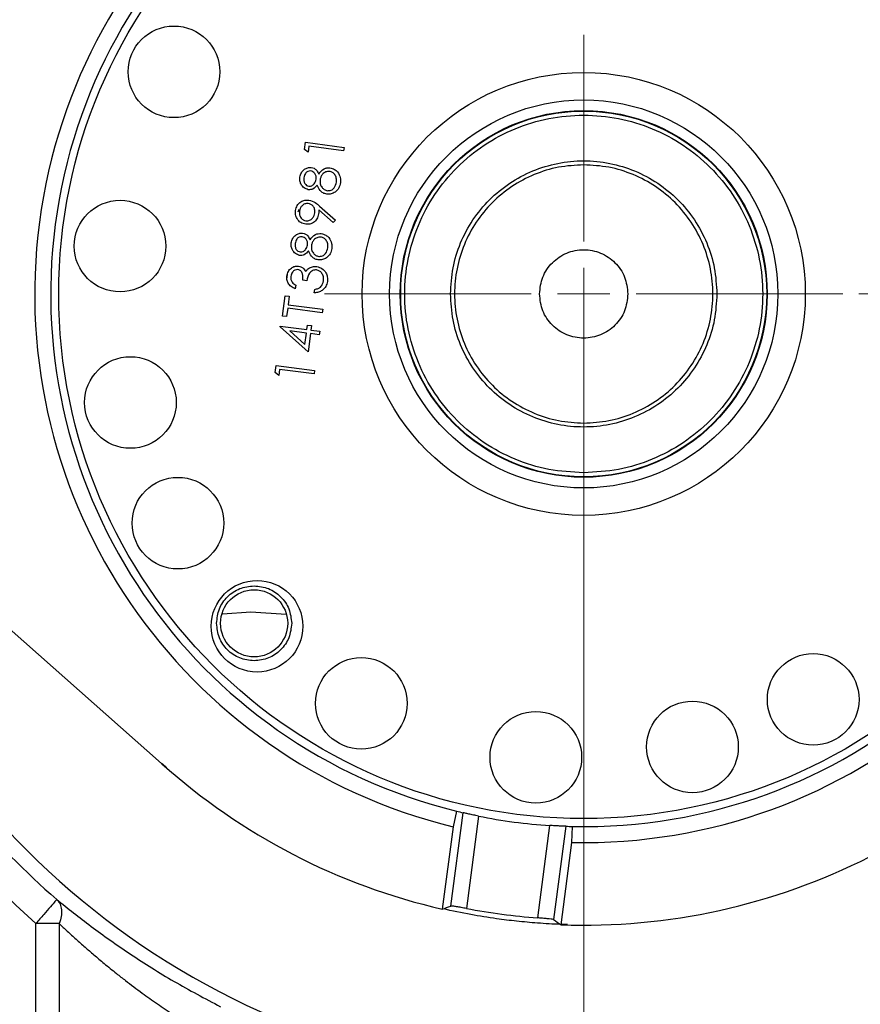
# Model space of a CAD drawing. Header units: inches. Extents: x 0.6 to 16.3, y 0.2 to 11.5.
# Tile 12 of 14: x 11.2 to 13.3, y 6 to 8.5. Entities that reach past the tile are written whole.
import ezdxf

# ---------------------------------------------------------------- set-up
doc = ezdxf.new("R2010")
doc.units = ezdxf.units.IN
doc.header["$MEASUREMENT"] = 0
doc.styles.add('SLDTEXTSTYLE0', font='TXT', dxfattribs={"width": 0.75})
doc.dimstyles.new('SLDDIMSTYLE0', dxfattribs={"dimtxt": 0.137795, "dimasz": 0.14, "dimexe": 0, "dimexo": 0.0625, "dimgap": 0.034449, "dimtad": 0, "dimtih": 1, "dimtoh": 1, "dimdec": 1, "dimlfac": 1.5, "dimrnd": 1e-09, "dimzin": 12, "dimdsep": 46, "dimtxsty": 'SLDTEXTSTYLE0', "dimblk1": 'CLOSED', "dimblk2": 'CLOSED', "dimsah": 1, "dimcen": 0.09, "dimadec": 0, "dimazin": 3, "dimtfac": 1, "dimtdec": 1, "dimtofl": 0, "dimtmove": 0, "dimatfit": 3, "dimldrblk": 'CLOSED', "dimfxl": 0, "dimfrac": 2, "dimtolj": 1, "dimtzin": 12, "dimarcsym": 0})
doc.dimstyles.new('SLDDIMSTYLE1', dxfattribs={"dimtxt": 0.137795, "dimasz": 0.14, "dimexe": 0, "dimexo": 0.0625, "dimgap": 0.034449, "dimtad": 0, "dimdec": 1, "dimlfac": 1.5, "dimrnd": 1e-09, "dimzin": 12, "dimdsep": 46, "dimtxsty": 'SLDTEXTSTYLE0', "dimblk1": 'CLOSED', "dimblk2": 'CLOSED', "dimsah": 1, "dimcen": 0.09, "dimadec": 0, "dimazin": 3, "dimtfac": 1, "dimtdec": 1, "dimtmove": 0, "dimatfit": 0, "dimldrblk": 'CLOSED', "dimfxl": 0, "dimfrac": 2, "dimtolj": 1, "dimtzin": 12, "dimarcsym": 0})
doc.dimstyles.new('SLDDIMSTYLE2', dxfattribs={"dimtxt": 0.137795, "dimasz": 0.14, "dimexe": 0, "dimexo": 0.0625, "dimgap": 0.034449, "dimtad": 0, "dimdec": 1, "dimlfac": 1.5, "dimrnd": 1e-09, "dimzin": 12, "dimdsep": 46, "dimtxsty": 'SLDTEXTSTYLE0', "dimblk1": 'CLOSED', "dimblk2": 'CLOSED', "dimsah": 1, "dimcen": 0.09, "dimadec": 0, "dimazin": 3, "dimtfac": 1, "dimtofl": 0, "dimtmove": 0, "dimatfit": 3, "dimldrblk": 'CLOSED', "dimfxl": 0, "dimfrac": 2, "dimtolj": 1, "dimtzin": 12, "dimarcsym": 0})
doc.dimstyles.new('SLDDIMSTYLE3', dxfattribs={"dimtxt": 0.137795, "dimasz": 0.14, "dimexe": 0, "dimexo": 0.0625, "dimgap": 0.034449, "dimtad": 0, "dimdec": 1, "dimlfac": 1.5, "dimrnd": 1e-09, "dimzin": 12, "dimdsep": 46, "dimtxsty": 'SLDTEXTSTYLE0', "dimblk1": 'CLOSED', "dimblk2": 'CLOSED', "dimsah": 1, "dimcen": 0.09, "dimadec": 0, "dimazin": 3, "dimtfac": 1, "dimtdec": 1, "dimtofl": 0, "dimtmove": 0, "dimatfit": 3, "dimldrblk": 'CLOSED', "dimfxl": 0, "dimfrac": 2, "dimtolj": 1, "dimtzin": 12, "dimarcsym": 0})

# ---------------------------------------------------------------- blocks, each defined once
blk = doc.blocks.new('_Closed')
at = {"color": 0, "linetype": 'ByBlock', "lineweight": -2}
for p, q in [((-1, 0.166667), (0, 0)), ((-1, 0.166667), (-1, -0.166667)), ((0, 0), (-1, -0.166667)), ((0, 0), (-1, 0))]:
    blk.add_line(p, q, dxfattribs=at)
blk = doc.blocks.new('_D_1')
at = {"color": 7, "linetype": 'Continuous', "lineweight": 0}
for p, q in [((12.5938, 7.7259), (12.5938, 4.4276)), ((11.7605, 5.2459), (11.7605, 4.4276)), ((12.0268, 4.6654), (11.9848, 4.6654)), ((11.9848, 4.6654), (11.9848, 4.4467)), ((12.2305, 4.6654), (12.2724, 4.6654)), ((12.2724, 4.6654), (12.2724, 4.4467)), ((11.7605, 4.467), (11.5105, 4.467)), ((12.5938, 4.467), (12.8438, 4.467)), ((11.9848, 4.4467), (12.0268, 4.4467)), ((12.2724, 4.4467), (12.2305, 4.4467))]:
    blk.add_line(p, q, dxfattribs=at)
at = {"color": 7, "linetype": 'Continuous', "lineweight": 18, "xscale": 0.14, "yscale": 0.14}
blk.add_blockref('_Closed', (11.7605, 4.467), dxfattribs=at)
at = {"color": 7, "linetype": 'Continuous', "lineweight": 18, "xscale": 0.14, "yscale": 0.14, "rotation": 180.0000000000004}
blk.add_blockref('_Closed', (12.5938, 4.467), dxfattribs=at)
at = {"color": 7, "linetype": 'Continuous', "lineweight": 18, "char_height": 0.1378, "attachment_point": 1, "style": 'SLDTEXTSTYLE0'}
for s, insert in [('32', (12.0268, 4.6243)), ('1.2', (12.0014, 4.4182))]:
    blk.add_mtext(s, dxfattribs=dict(at, insert=insert))
blk = doc.blocks.new('_D_2')
at = {"color": 7, "linetype": 'Continuous', "lineweight": 0}
for p, q in [((9.5416, 6.1795), (9.5416, 3.2166)), ((11.7605, 5.2459), (11.7605, 3.2166)), ((10.8501, 3.4544), (10.8081, 3.4544)), ((10.8081, 3.4544), (10.8081, 3.2357)), ((11.0537, 3.4544), (11.0957, 3.4544)), ((11.0957, 3.4544), (11.0957, 3.2357)), ((9.5416, 3.256), (10.6873, 3.256)), ((11.7605, 3.256), (11.2166, 3.256)), ((10.8081, 3.2357), (10.8501, 3.2357)), ((11.0957, 3.2357), (11.0537, 3.2357))]:
    blk.add_line(p, q, dxfattribs=at)
at = {"color": 7, "linetype": 'Continuous', "lineweight": 18, "xscale": 0.14, "yscale": 0.14, "rotation": 180.0000000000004}
blk.add_blockref('_Closed', (9.5416, 3.256), dxfattribs=at)
at = {"color": 7, "linetype": 'Continuous', "lineweight": 18, "xscale": 0.14, "yscale": 0.14}
blk.add_blockref('_Closed', (11.7605, 3.256), dxfattribs=at)
at = {"color": 7, "linetype": 'Continuous', "lineweight": 18, "char_height": 0.1378, "attachment_point": 1, "style": 'SLDTEXTSTYLE0'}
for s, insert in [('85', (10.8501, 3.4133)), ('3.3', (10.8247, 3.2071))]:
    blk.add_mtext(s, dxfattribs=dict(at, insert=insert))
blk = doc.blocks.new('_D_5')
at = {"color": 7, "linetype": 'Continuous', "lineweight": 0}
for p, q in [((14.8572, 6.5954), (14.8572, 3.2166)), ((11.7605, 5.2459), (11.7605, 3.2166)), ((12.9738, 3.4544), (12.9318, 3.4544)), ((12.9318, 3.4544), (12.9318, 3.2357)), ((13.2793, 3.4544), (13.3212, 3.4544)), ((13.3212, 3.4544), (13.3212, 3.2357)), ((11.7605, 3.256), (12.811, 3.256)), ((14.8572, 3.256), (13.4421, 3.256)), ((12.9318, 3.2357), (12.9738, 3.2357)), ((13.3212, 3.2357), (13.2793, 3.2357))]:
    blk.add_line(p, q, dxfattribs=at)
at = {"color": 7, "linetype": 'Continuous', "lineweight": 18, "xscale": 0.14, "yscale": 0.14, "rotation": 180.0000000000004}
blk.add_blockref('_Closed', (11.7605, 3.256), dxfattribs=at)
at = {"color": 7, "linetype": 'Continuous', "lineweight": 18, "xscale": 0.14, "yscale": 0.14}
blk.add_blockref('_Closed', (14.8572, 3.256), dxfattribs=at)
at = {"color": 7, "linetype": 'Continuous', "lineweight": 18, "char_height": 0.1378, "attachment_point": 1, "style": 'SLDTEXTSTYLE0'}
for s, insert in [('118', (12.9738, 3.4133)), ('4.6', (12.9993, 3.2071))]:
    blk.add_mtext(s, dxfattribs=dict(at, insert=insert))
blk = doc.blocks.new('_D_6')
at = {"color": 7, "linetype": 'Continuous', "lineweight": 0}
for p, q in [((13.2822, 7.7653), (15.2832, 7.7653)), ((15.2439, 7.7653), (15.2439, 6.4641)), ((15.0911, 6.4361), (15.0492, 6.4361)), ((15.0492, 6.4361), (15.0492, 6.2174)), ((15.3966, 6.4361), (15.4386, 6.4361)), ((15.4386, 6.4361), (15.4386, 6.2174)), ((15.0492, 6.2174), (15.0911, 6.2174)), ((15.4386, 6.2174), (15.3966, 6.2174)), ((15.2439, 4.9489), (15.2439, 6.0112)), ((13.8393, 4.9489), (15.2832, 4.9489))]:
    blk.add_line(p, q, dxfattribs=at)
at = {"color": 7, "linetype": 'Continuous', "lineweight": 18, "xscale": 0.14, "yscale": 0.14}
for p, rotation in [((15.2439, 7.7653, 7.2703), 90.0000000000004), ((15.2439, 4.9489, 7.2703), 270.0000000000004)]:
    blk.add_blockref('_Closed', p, dxfattribs=dict(at, rotation=rotation))
at = {"color": 7, "linetype": 'Continuous', "lineweight": 18, "char_height": 0.1378, "attachment_point": 1, "style": 'SLDTEXTSTYLE0'}
for s, insert in [('107', (15.0911, 6.395)), ('4.2', (15.1166, 6.1889))]:
    blk.add_mtext(s, dxfattribs=dict(at, insert=insert))
blk = doc.blocks.new('SW_CENTERMARKSYMBOL_0')
at = {"color": 0, "linetype": 'Continuous', "lineweight": 18}
for p, q in [((0, 0.1312), (0, 0.649)), ((0, 0), (0, 0.0656)), ((-0.1312, 0), (-0.649, 0)), ((0, 0), (-0.0656, 0)), ((0, 0), (0, -0.0656)), ((0, 0), (0.0656, 0)), ((0.1312, 0), (0.649, 0)), ((0, -0.1312), (0, -0.649))]:
    blk.add_line(p, q, dxfattribs=at)

msp = doc.modelspace()

# ---------------------------------------------------------------- linework, layer by layer
at = {"color": 7, "linetype": 'Continuous', "lineweight": 25}
for p, q in [((11.8951, 8.1272), (11.8975, 8.145)), ((11.8975, 8.145), (11.9939, 8.1323)), ((11.9043, 8.1202), (11.8951, 8.1272)), ((11.9062, 8.135), (11.9043, 8.1202)), ((11.9927, 8.1236), (11.9062, 8.135)), ((11.9939, 8.1323), (11.9927, 8.1236)), ((11.9667, 7.9438), (11.931, 7.9757)), ((11.9329, 7.9854), (11.9724, 7.9501)), ((11.9724, 7.9501), (11.9667, 7.9438)), ((11.9009, 7.7983), (11.891, 7.7996)), ((11.873, 7.7869), (11.8718, 7.7782)), ((11.9195, 7.7682), (11.9207, 7.7768)), ((11.8402, 7.71), (11.8469, 7.7607)), ((11.8469, 7.7607), (11.8568, 7.7593)), ((11.8568, 7.7593), (11.854, 7.7383)), ((11.8529, 7.7297), (11.8501, 7.7087)), ((11.9394, 7.7183), (11.8529, 7.7297)), ((11.854, 7.7383), (11.9405, 7.727)), ((11.9405, 7.727), (11.9394, 7.7183)), ((11.8501, 7.7087), (11.8402, 7.71)), ((11.8342, 7.6831), (11.8344, 7.6849)), ((11.9038, 7.6204), (11.8342, 7.6831)), ((11.8344, 7.6849), (11.9011, 7.6761)), ((11.9, 7.6674), (11.8581, 7.6729)), ((11.8581, 7.6729), (11.8962, 7.6387)), ((11.9011, 7.6761), (11.9026, 7.6872)), ((11.9026, 7.6872), (11.9125, 7.6859)), ((11.9125, 7.6859), (11.911, 7.6748)), ((11.911, 7.6748), (11.9332, 7.6718)), ((11.9332, 7.6718), (11.9321, 7.6632)), ((11.8962, 7.6387), (11.9, 7.6674)), ((11.9099, 7.6661), (11.9038, 7.6204)), ((11.9321, 7.6632), (11.9099, 7.6661)), ((10.4261, 7.5724), (11.5374, 6.5892)), ((11.8216, 7.5683), (11.8239, 7.5862)), ((11.8239, 7.5862), (11.9203, 7.5735)), ((11.8327, 7.5762), (11.8307, 7.5614)), ((11.9192, 7.5648), (11.8327, 7.5762)), ((11.9203, 7.5735), (11.9192, 7.5648)), ((11.8307, 7.5614), (11.8216, 7.5683)), ((11.6897, 6.9642), (11.7605, 6.9689)), ((11.7605, 6.9689), (11.8488, 6.9631)), ((11.5374, 6.5892), (11.5383, 6.5884)), ((12.261, 6.2322), (12.2918, 6.4659)), ((12.2755, 6.4698), (12.2669, 6.4308)), ((12.3309, 6.4575), (12.3004, 6.2261)), ((12.2669, 6.4308), (12.2397, 6.2246)), ((12.4789, 6.2026), (12.5094, 6.434)), ((12.5493, 6.432), (12.5185, 6.1983)), ((12.5643, 6.3916), (12.566, 6.4316)), ((12.5371, 6.1854), (12.5643, 6.3916)), ((11.2813, 6.1883), (11.2225, 6.1883)), ((11.2225, 5.7836), (11.2225, 6.1883)), ((11.2813, 6.1883), (11.2813, 5.7836))]:
    msp.add_line(p, q, dxfattribs=at)
at = {"color": 8, "linetype": 'Continuous', "lineweight": 25}
for p, q in [((11.8807, 7.9767), (11.8787, 7.97)), ((11.8514, 7.816), (11.8504, 7.8056)), ((11.5497, 6.5795), (11.5384, 6.5895))]:
    msp.add_line(p, q, dxfattribs=at)
at = {"color": 7, "linetype": 'Continuous', "lineweight": 25}
for centre, radius in [((12.5938, 7.7653), 1.314), ((11.5683, 8.3216), 0.1147), ((12.5938, 7.7653), 0.5547), ((12.5938, 7.7653), 0.4859), ((12.5938, 7.7653), 0.4592), ((12.5938, 7.7653), 0.458), ((11.4333, 7.8851), 0.1147), ((11.4593, 7.4933), 0.1147), ((11.5782, 7.1912), 0.1147), ((11.7762, 6.933), 0.1147), ((11.7689, 6.9403), 0.084), ((13.1682, 6.7498), 0.1147), ((12.0372, 6.7399), 0.1147), ((12.8661, 6.6308), 0.1147), ((12.474, 6.6048), 0.1147)]:
    msp.add_circle(centre, radius, dxfattribs=at)
at = {"color": 8, "linetype": 'Continuous', "lineweight": 25}
for start, end in [(11.8312, 153.1688), (191.8312, 333.1688)]:
    msp.add_arc((12.5938, 7.7653), 1.9709, start, end, dxfattribs=at)
at = {"color": 7, "linetype": 'Continuous', "lineweight": 25}
for radius, start, end in [(1.374, 88.7674, 256.2326), (1.374, 268.7674, 76.2326), (1.334, 88.8048, 256.1952), (1.334, 268.8048, 76.1952), (2.0099, 211.0232, 228.9899), (1.5809, 228.1091, 257.0555), (1.334, 256.1952, 256.9136), (1.334, 258.631, 266.369), (1.334, 268.0864, 268.8048), (1.5809, 267.9445, 296.8909), (1.5669, 259.2068, 265.7932)]:
    msp.add_arc((12.5938, 7.7653), radius, start, end, dxfattribs=at)
for centre, start_param, end_param in [((11.2127, 7.9471), 5.276332, 5.28661), ((13.9749, 7.5834), 4.138168, 4.148446)]:
    msp.add_ellipse(centre, major_axis=(2.3056, -0.3035), ratio=0.800731, start_param=start_param, end_param=end_param, dxfattribs=at)
for points in [[(12.5938, 7.3173), (12.5645, 7.3189), (12.5059, 7.3223), (12.4213, 7.3489), (12.3433, 7.3903), (12.275, 7.4465), (12.2189, 7.5148), (12.1773, 7.5927), (12.1516, 7.6773), (12.1429, 7.7653), (12.1516, 7.8532), (12.1773, 7.9378), (12.2189, 8.0158), (12.275, 8.0841), (12.3433, 8.1402), (12.4213, 8.1816), (12.5059, 8.2083), (12.5645, 8.2116), (12.5938, 8.2133)], [(12.5938, 8.2133), (12.6232, 8.2116), (12.6818, 8.2083), (12.7664, 8.1816), (12.8443, 8.1402), (12.9127, 8.0841), (12.9687, 8.0158), (13.0104, 7.9378), (13.0361, 7.8532), (13.0447, 7.7653), (13.0361, 7.6773), (13.0104, 7.5927), (12.9687, 7.5148), (12.9127, 7.4465), (12.8443, 7.3903), (12.7664, 7.3489), (12.6818, 7.3223), (12.6232, 7.3189), (12.5938, 7.3173)], [(12.2605, 7.7653), (12.2617, 7.7871), (12.2642, 7.8307), (12.284, 7.8937), (12.3149, 7.9517), (12.3566, 8.0025), (12.4074, 8.0442), (12.4655, 8.0752), (12.5284, 8.0943), (12.5938, 8.1008), (12.6593, 8.0943), (12.7222, 8.0752), (12.7802, 8.0442), (12.831, 8.0025), (12.8728, 7.9517), (12.9036, 7.8937), (12.9234, 7.8307), (12.9259, 7.7871), (12.9272, 7.7653)], [(12.5938, 8.0886), (12.5727, 8.0874), (12.5304, 8.085), (12.4693, 8.0658), (12.413, 8.0359), (12.3637, 7.9954), (12.3233, 7.9461), (12.2932, 7.8898), (12.2747, 7.8288), (12.2684, 7.7653), (12.2747, 7.7018), (12.2932, 7.6407), (12.3233, 7.5845), (12.3637, 7.5352), (12.413, 7.4947), (12.4693, 7.4648), (12.5304, 7.4456), (12.5727, 7.4431), (12.5938, 7.4419)], [(12.5938, 7.4419), (12.615, 7.4431), (12.6573, 7.4456), (12.7184, 7.4648), (12.7746, 7.4947), (12.8239, 7.5352), (12.8644, 7.5845), (12.8945, 7.6407), (12.913, 7.7018), (12.9193, 7.7653), (12.913, 7.8288), (12.8945, 7.8898), (12.8644, 7.9461), (12.8239, 7.9954), (12.7746, 8.0359), (12.7184, 8.0658), (12.6573, 8.085), (12.615, 8.0874), (12.5938, 8.0886)], [(12.4832, 7.7653), (12.4848, 7.7798), (12.4882, 7.8087), (12.5138, 7.8456), (12.5503, 7.8702), (12.5938, 7.8788), (12.6373, 7.8702), (12.6739, 7.8456), (12.6995, 7.8087), (12.7028, 7.7798), (12.7045, 7.7653)], [(12.9272, 7.7653), (12.9259, 7.7435), (12.9234, 7.6998), (12.9036, 7.6369), (12.8728, 7.5789), (12.831, 7.5281), (12.7802, 7.4863), (12.7222, 7.4553), (12.6593, 7.4362), (12.5938, 7.4298), (12.5284, 7.4362), (12.4655, 7.4553), (12.4074, 7.4863), (12.3566, 7.5281), (12.3149, 7.5789), (12.284, 7.6369), (12.2642, 7.6998), (12.2617, 7.7435), (12.2605, 7.7653)], [(12.7045, 7.7653), (12.7028, 7.7508), (12.6995, 7.7218), (12.6739, 7.685), (12.6373, 7.6604), (12.5938, 7.6517), (12.5503, 7.6604), (12.5138, 7.685), (12.4882, 7.7218), (12.4848, 7.7508), (12.4832, 7.7653)], [(11.6749, 6.9403), (11.6763, 6.9526), (11.6791, 6.9773), (11.7009, 7.0083), (11.7319, 7.0301), (11.7566, 7.0329), (11.7689, 7.0343)], [(11.7689, 7.0343), (11.7812, 7.0329), (11.8058, 7.0301), (11.8369, 7.0083), (11.8586, 6.9773), (11.8615, 6.9526), (11.8629, 6.9403)], [(11.7689, 6.8463), (11.7566, 6.8477), (11.7319, 6.8506), (11.7009, 6.8723), (11.6791, 6.9034), (11.6763, 6.928), (11.6749, 6.9403)], [(11.8629, 6.9403), (11.8615, 6.928), (11.8586, 6.9034), (11.8369, 6.8723), (11.8058, 6.8506), (11.7812, 6.8477), (11.7689, 6.8463)], [(11.275, 6.2486), (11.274, 6.2475), (11.272, 6.2452), (11.2598, 6.2312), (11.2427, 6.2115), (11.2292, 6.196), (11.2225, 6.1883)]]:
    msp.add_open_spline(points, degree=3, dxfattribs=at)
for points, knots in [([(11.8835, 8.0579), (11.8844, 8.0617), (11.8863, 8.0692), (11.8938, 8.0774), (11.9029, 8.082), (11.909, 8.082), (11.9121, 8.082)], [0, 0, 0, 0, 0.279934, 0.559664, 0.779946, 1, 1, 1, 1]), ([(11.9106, 8.0733), (11.9081, 8.0732), (11.903, 8.0728), (11.8956, 8.0665), (11.8942, 8.0601), (11.8933, 8.0561)], [0, 0, 0, 0, 0.278962, 0.559825, 1, 1, 1, 1]), ([(11.9243, 8.0524), (11.9243, 8.055), (11.9245, 8.0601), (11.9214, 8.0669), (11.9165, 8.0716), (11.9126, 8.0728), (11.9106, 8.0733)], [0, 0, 0, 0, 0.280168, 0.56013, 0.780478, 1, 1, 1, 1]), ([(11.9121, 8.082), (11.9145, 8.0814), (11.9192, 8.0804), (11.9262, 8.0748), (11.9288, 8.0691), (11.9305, 8.0656)], [0, 0, 0, 0, 0.280155, 0.560268, 1, 1, 1, 1]), ([(11.9305, 8.0656), (11.9345, 8.0706), (11.9401, 8.0777), (11.9511, 8.0813), (11.9561, 8.081), (11.9585, 8.0809)], [0, 0, 0, 0, 0.558261, 0.779095, 1, 1, 1, 1]), ([(11.9576, 8.0722), (11.9543, 8.072), (11.9477, 8.0718), (11.9404, 8.0658), (11.9357, 8.0588), (11.9347, 8.0538), (11.9342, 8.0513)], [0, 0, 0, 0, 0.278297, 0.558494, 0.779149, 1, 1, 1, 1]), ([(11.9749, 8.0454), (11.9751, 8.0487), (11.9755, 8.0554), (11.9715, 8.0641), (11.9652, 8.0702), (11.9601, 8.0715), (11.9576, 8.0722)], [0, 0, 0, 0, 0.28063, 0.56003, 0.780214, 1, 1, 1, 1]), ([(11.9585, 8.0809), (11.9626, 8.0799), (11.9698, 8.0783), (11.9752, 8.0732), (11.9775, 8.0709)], [0, 0, 0, 0, 0.559331, 1, 1, 1, 1]), ([(11.9775, 8.0709), (11.9805, 8.0663), (11.9859, 8.058), (11.9851, 8.0483), (11.9848, 8.044)], [0, 0, 0, 0, 0.557758, 1, 1, 1, 1]), ([(11.9045, 8.0264), (11.9007, 8.0276), (11.8932, 8.0299), (11.8862, 8.039), (11.883, 8.0486), (11.8833, 8.0548), (11.8835, 8.0579)], [0, 0, 0, 0, 0.278837, 0.558483, 0.779173, 1, 1, 1, 1]), ([(11.8933, 8.0561), (11.8932, 8.0535), (11.8928, 8.0484), (11.8956, 8.0418), (11.8999, 8.0366), (11.9038, 8.0355), (11.9058, 8.035)], [0, 0, 0, 0, 0.280674, 0.5605664, 0.7806252, 1, 1, 1, 1]), ([(11.9058, 8.035), (11.9084, 8.0352), (11.9137, 8.0356), (11.9193, 8.0407), (11.923, 8.0463), (11.9238, 8.0504), (11.9243, 8.0524)], [0, 0, 0, 0, 0.277721, 0.558224, 0.779072, 1, 1, 1, 1]), ([(11.9342, 8.0513), (11.934, 8.0479), (11.9337, 8.041), (11.938, 8.0323), (11.9443, 8.0259), (11.9495, 8.0246), (11.9521, 8.0239)], [0, 0, 0, 0, 0.280279, 0.560102, 0.780299, 1, 1, 1, 1]), ([(11.9848, 8.044), (11.9838, 8.0393), (11.982, 8.0301), (11.9728, 8.0203), (11.9618, 8.0151), (11.9544, 8.0152), (11.9507, 8.0153)], [0, 0, 0, 0, 0.280534, 0.559247, 0.779802, 1, 1, 1, 1]), ([(11.9521, 8.0239), (11.9554, 8.024), (11.962, 8.0242), (11.9716, 8.0321), (11.9737, 8.0403), (11.9749, 8.0454)], [0, 0, 0, 0, 0.279844, 0.560162, 1, 1, 1, 1]), ([(11.9268, 8.0378), (11.9235, 8.034), (11.9189, 8.0287), (11.9103, 8.0261), (11.9064, 8.0263), (11.9045, 8.0264)], [0, 0, 0, 0, 0.557718, 0.778918, 1, 1, 1, 1]), ([(11.9507, 8.0153), (11.9475, 8.016), (11.9412, 8.0175), (11.932, 8.0253), (11.9288, 8.033), (11.9268, 8.0378)], [0, 0, 0, 0, 0.279986, 0.55987, 1, 1, 1, 1]), ([(11.8725, 7.9743), (11.8736, 7.9786), (11.8758, 7.9872), (11.8849, 7.9961), (11.8956, 8.0006), (11.9026, 8.0004), (11.906, 8.0003)], [0, 0, 0, 0, 0.279743, 0.55918, 0.77961, 1, 1, 1, 1]), ([(11.9043, 7.9917), (11.9013, 7.9917), (11.8951, 7.9916), (11.8882, 7.9861), (11.8838, 7.9796), (11.8828, 7.9749), (11.8823, 7.9726)], [0, 0, 0, 0, 0.278768, 0.558626, 0.779185, 1, 1, 1, 1]), ([(11.9207, 7.9684), (11.9209, 7.9714), (11.9212, 7.9774), (11.9172, 7.985), (11.9112, 7.9901), (11.9066, 7.9912), (11.9043, 7.9917)], [0, 0, 0, 0, 0.280249, 0.559573, 0.779792, 1, 1, 1, 1]), ([(11.906, 8.0003), (11.9116, 7.9986), (11.9216, 7.9955), (11.9294, 7.9885), (11.9329, 7.9854)], [0, 0, 0, 0, 0.558195, 1, 1, 1, 1]), ([(11.898, 7.9397), (11.8936, 7.9408), (11.8848, 7.9431), (11.8763, 7.9529), (11.8721, 7.9637), (11.8724, 7.9708), (11.8725, 7.9743)], [0, 0, 0, 0, 0.279563, 0.558866, 0.779429, 1, 1, 1, 1]), ([(11.8823, 7.9726), (11.8822, 7.9695), (11.882, 7.9634), (11.8859, 7.9557), (11.8916, 7.9502), (11.8963, 7.949), (11.8986, 7.9485)], [0, 0, 0, 0, 0.280167, 0.55999, 0.7801, 1, 1, 1, 1]), ([(11.9304, 7.9655), (11.9294, 7.9613), (11.9273, 7.9528), (11.9185, 7.9441), (11.9082, 7.9393), (11.9014, 7.9396), (11.898, 7.9397)], [0, 0, 0, 0, 0.279809, 0.559477, 0.779619, 1, 1, 1, 1]), ([(11.8986, 7.9485), (11.9018, 7.9485), (11.908, 7.9487), (11.9149, 7.9545), (11.9193, 7.9612), (11.9203, 7.966), (11.9207, 7.9684)], [0, 0, 0, 0, 0.278424, 0.558364, 0.77908, 1, 1, 1, 1]), ([(11.931, 7.9757), (11.931, 7.9738), (11.931, 7.9704), (11.9306, 7.967), (11.9304, 7.9655)], [0, 0, 0, 0, 0.559931, 1, 1, 1, 1]), ([(11.8618, 7.8933), (11.8628, 7.8971), (11.8646, 7.9046), (11.8722, 7.9128), (11.8812, 7.9174), (11.8874, 7.9174), (11.8904, 7.9173)], [0, 0, 0, 0, 0.279934, 0.559664, 0.779946, 1, 1, 1, 1]), ([(11.8904, 7.9173), (11.8928, 7.9168), (11.8976, 7.9157), (11.9045, 7.9102), (11.9072, 7.9045), (11.9088, 7.901)], [0, 0, 0, 0, 0.280155, 0.560268, 1, 1, 1, 1]), ([(11.9088, 7.901), (11.9128, 7.906), (11.9184, 7.9131), (11.9294, 7.9167), (11.9344, 7.9164), (11.9369, 7.9163)], [0, 0, 0, 0, 0.558261, 0.779095, 1, 1, 1, 1]), ([(11.9369, 7.9163), (11.9409, 7.9153), (11.9482, 7.9137), (11.9535, 7.9086), (11.9559, 7.9063)], [0, 0, 0, 0, 0.559331, 1, 1, 1, 1]), ([(11.8828, 7.8618), (11.8791, 7.863), (11.8715, 7.8653), (11.8646, 7.8744), (11.8614, 7.884), (11.8617, 7.8902), (11.8618, 7.8933)], [0, 0, 0, 0, 0.2788367, 0.5584835, 0.7791726, 1, 1, 1, 1]), ([(11.8716, 7.8915), (11.8715, 7.8889), (11.8712, 7.8838), (11.8739, 7.8771), (11.8783, 7.872), (11.8822, 7.8709), (11.8841, 7.8704)], [0, 0, 0, 0, 0.280674, 0.560566, 0.780625, 1, 1, 1, 1]), ([(11.889, 7.9087), (11.8864, 7.9085), (11.8813, 7.9082), (11.874, 7.9019), (11.8725, 7.8954), (11.8716, 7.8915)], [0, 0, 0, 0, 0.278962, 0.559825, 1, 1, 1, 1]), ([(11.9026, 7.8878), (11.9027, 7.8904), (11.9028, 7.8955), (11.8997, 7.9022), (11.8948, 7.907), (11.8909, 7.9082), (11.889, 7.9087)], [0, 0, 0, 0, 0.280168, 0.56013, 0.780478, 1, 1, 1, 1]), ([(11.9359, 7.9076), (11.9326, 7.9074), (11.9261, 7.9071), (11.9188, 7.9012), (11.914, 7.8942), (11.913, 7.8892), (11.9125, 7.8867)], [0, 0, 0, 0, 0.278297, 0.558494, 0.779149, 1, 1, 1, 1]), ([(11.9532, 7.8808), (11.9534, 7.8841), (11.9539, 7.8908), (11.9498, 7.8995), (11.9436, 7.9056), (11.9385, 7.9069), (11.9359, 7.9076)], [0, 0, 0, 0, 0.28063, 0.56003, 0.780214, 1, 1, 1, 1]), ([(11.9559, 7.9063), (11.9589, 7.9017), (11.9642, 7.8934), (11.9634, 7.8837), (11.9631, 7.8794)], [0, 0, 0, 0, 0.557758, 1, 1, 1, 1]), ([(11.9051, 7.8732), (11.9018, 7.8694), (11.8972, 7.8641), (11.8886, 7.8615), (11.8848, 7.8617), (11.8828, 7.8618)], [0, 0, 0, 0, 0.557718, 0.778918, 1, 1, 1, 1]), ([(11.8841, 7.8704), (11.8867, 7.8706), (11.892, 7.871), (11.8976, 7.8761), (11.9013, 7.8817), (11.9022, 7.8858), (11.9026, 7.8878)], [0, 0, 0, 0, 0.277721, 0.558224, 0.779072, 1, 1, 1, 1]), ([(11.929, 7.8507), (11.9259, 7.8514), (11.9195, 7.8529), (11.9103, 7.8607), (11.9071, 7.8684), (11.9051, 7.8732)], [0, 0, 0, 0, 0.279986, 0.55987, 1, 1, 1, 1]), ([(11.9125, 7.8867), (11.9123, 7.8833), (11.912, 7.8764), (11.9164, 7.8677), (11.9226, 7.8613), (11.9279, 7.86), (11.9305, 7.8593)], [0, 0, 0, 0, 0.280279, 0.560102, 0.780299, 1, 1, 1, 1]), ([(11.9631, 7.8794), (11.9622, 7.8747), (11.9604, 7.8655), (11.9511, 7.8557), (11.9401, 7.8505), (11.9327, 7.8506), (11.929, 7.8507)], [0, 0, 0, 0, 0.2805339, 0.559247, 0.7798017, 1, 1, 1, 1]), ([(11.9305, 7.8593), (11.9337, 7.8594), (11.9403, 7.8596), (11.95, 7.8674), (11.952, 7.8757), (11.9532, 7.8808)], [0, 0, 0, 0, 0.2798443, 0.5601615, 1, 1, 1, 1]), ([(11.8509, 7.8102), (11.8518, 7.814), (11.8537, 7.8217), (11.8611, 7.8302), (11.8703, 7.8351), (11.8765, 7.835), (11.8796, 7.835)], [0, 0, 0, 0, 0.280085, 0.559868, 0.780099, 1, 1, 1, 1]), ([(11.8785, 7.8264), (11.8759, 7.8262), (11.8707, 7.8259), (11.8635, 7.8194), (11.8618, 7.8129), (11.8608, 7.809)], [0, 0, 0, 0, 0.27886, 0.560054, 1, 1, 1, 1]), ([(11.891, 7.7996), (11.8912, 7.8051), (11.8915, 7.8134), (11.8869, 7.8221), (11.8825, 7.8255), (11.8798, 7.8261), (11.8785, 7.8264)], [0, 0, 0, 0, 0.499396, 0.749029, 0.874536, 1, 1, 1, 1]), ([(11.8796, 7.835), (11.8818, 7.8346), (11.8863, 7.8337), (11.8932, 7.8292), (11.8962, 7.8242), (11.898, 7.8212)], [0, 0, 0, 0, 0.280508, 0.560792, 1, 1, 1, 1]), ([(11.898, 7.8212), (11.8995, 7.8233), (11.9021, 7.827), (11.9059, 7.8294), (11.9076, 7.8305)], [0, 0, 0, 0, 0.559838, 1, 1, 1, 1]), ([(11.9252, 7.8253), (11.9235, 7.8254), (11.9201, 7.8255), (11.9136, 7.8233), (11.9041, 7.8154), (11.9022, 7.8052), (11.9009, 7.7983)], [0, 0, 0, 0, 0.125583, 0.251209, 0.500631, 1, 1, 1, 1]), ([(11.9076, 7.8305), (11.9108, 7.832), (11.9165, 7.8346), (11.9227, 7.8342), (11.9255, 7.834)], [0, 0, 0, 0, 0.559419, 1, 1, 1, 1]), ([(11.9423, 7.798), (11.9425, 7.8014), (11.943, 7.8082), (11.939, 7.8169), (11.9329, 7.8233), (11.9277, 7.8246), (11.9252, 7.8253)], [0, 0, 0, 0, 0.280599, 0.560151, 0.780303, 1, 1, 1, 1]), ([(11.9255, 7.834), (11.9301, 7.8327), (11.9394, 7.8301), (11.9486, 7.8197), (11.9528, 7.8079), (11.9524, 7.8004), (11.9522, 7.7966)], [0, 0, 0, 0, 0.2793082, 0.558806, 0.7792947, 1, 1, 1, 1]), ([(11.8718, 7.7782), (11.8683, 7.7798), (11.8612, 7.783), (11.8539, 7.7915), (11.8504, 7.801), (11.8507, 7.8071), (11.8509, 7.8102)], [0, 0, 0, 0, 0.280288, 0.55968, 0.779747, 1, 1, 1, 1]), ([(11.8608, 7.809), (11.8607, 7.8065), (11.8604, 7.8014), (11.8642, 7.7928), (11.8696, 7.7891), (11.873, 7.7869)], [0, 0, 0, 0, 0.280636, 0.560364, 1, 1, 1, 1]), ([(11.9522, 7.7966), (11.9512, 7.7922), (11.9493, 7.7835), (11.9405, 7.774), (11.93, 7.7692), (11.923, 7.7685), (11.9195, 7.7682)], [0, 0, 0, 0, 0.2798764, 0.5590107, 0.7792699, 1, 1, 1, 1]), ([(11.935, 7.7826), (11.9371, 7.7852), (11.9408, 7.7897), (11.9419, 7.7955), (11.9423, 7.798)], [0, 0, 0, 0, 0.558702, 1, 1, 1, 1]), ([(11.9207, 7.7768), (11.9236, 7.7773), (11.9288, 7.7783), (11.9331, 7.7813), (11.935, 7.7826)], [0, 0, 0, 0, 0.560694, 1, 1, 1, 1]), ([(11.2225, 6.1883), (11.1691, 6.2378), (11.0622, 6.3367), (10.9213, 6.5046), (10.8424, 6.627), (10.8029, 6.6882)], [0, 0, 0, 0, 0.333252, 0.666738, 1, 1, 1, 1]), ([(12.3309, 6.4575), (12.3264, 6.4584), (12.3176, 6.4602), (12.3058, 6.4627), (12.2969, 6.4647), (12.2928, 6.4657), (12.292, 6.4659), (12.2918, 6.4659)], [0, 0, 0, 0, 0.228082, 0.456161, 0.684232, 0.911668, 1, 1, 1, 1]), ([(12.5493, 6.432), (12.5485, 6.432), (12.5468, 6.4321), (12.5389, 6.4324), (12.528, 6.4329), (12.5175, 6.4334), (12.5112, 6.4338), (12.5094, 6.434)], [0, 0, 0, 0, 0.226375, 0.452725, 0.679719, 0.907566, 1, 1, 1, 1]), ([(11.275, 6.2486), (11.3027, 6.2264), (11.3581, 6.1821), (11.458, 6.1116), (11.567, 6.0426), (11.6457, 6.0008), (11.685, 5.9799)], [0, 0, 0, 0, 0.251561, 0.502133, 0.751208, 1, 1, 1, 1]), ([(11.275, 6.2486), (11.278, 6.245), (11.2838, 6.238), (11.2872, 6.2231), (11.287, 6.2065), (11.2832, 6.1944), (11.2813, 6.1883)], [0, 0, 0, 0, 0.262476, 0.500005, 0.749927, 1, 1, 1, 1]), ([(12.3004, 6.2261), (12.296, 6.2269), (12.2871, 6.2286), (12.2753, 6.2306), (12.2664, 6.232), (12.2621, 6.2324), (12.2613, 6.2322), (12.261, 6.2322)], [0, 0, 0, 0, 0.2274973, 0.4550109, 0.6821022, 0.908614, 1, 1, 1, 1]), ([(12.5185, 6.1983), (12.5177, 6.1985), (12.5161, 6.1991), (12.5083, 6.2001), (12.4975, 6.2011), (12.487, 6.202), (12.4807, 6.2024), (12.4789, 6.2026)], [0, 0, 0, 0, 0.226423, 0.452853, 0.679204, 0.906, 1, 1, 1, 1]), ([(11.2813, 6.1883), (11.2879, 6.182), (11.3014, 6.1693), (11.323, 6.1495), (11.3452, 6.1297), (11.3686, 6.1094), (11.3947, 6.0873), (11.4212, 6.0658), (11.4528, 6.041), (11.4867, 6.0155), (11.5266, 5.9869), (11.5666, 5.9598), (11.6073, 5.9336), (11.6352, 5.9168), (11.6487, 5.9086)], [0, 0, 0, 0, 0.068969, 0.1407, 0.211169, 0.278022, 0.352867, 0.439801, 0.50077, 0.610344, 0.707195, 0.803931, 0.905203, 1, 1, 1, 1])]:
    msp.add_open_spline(points, degree=3, knots=knots, dxfattribs=at)
at = {"color": 8, "linetype": 'Continuous', "lineweight": 25}
msp.add_open_spline([(12.5531, 6.1859), (12.5474, 6.186), (12.5224, 6.1864), (12.48, 6.1891), (12.4265, 6.1939), (12.3709, 6.2008), (12.3092, 6.2105), (12.2647, 6.2201), (12.2413, 6.2251)], degree=3, knots=[0, 0, 0, 0, 0.054437, 0.238425, 0.405209, 0.565915, 0.772378, 1, 1, 1, 1], dxfattribs=at)

# ---------------------------------------------------------------- block references
at = {"color": 7, "linetype": 'Continuous', "lineweight": 0}
msp.add_blockref('SW_CENTERMARKSYMBOL_0', (12.5938, 7.7653), dxfattribs=at)

# ---------------------------------------------------------------- dimensions: what is measured, and where the dimension line sits
at = {"color": 7, "linetype": 'Continuous', "lineweight": 18}
for base, p1, dimstyle, picture, middle in [((11.7605, 4.467), (12.5938, 7.7653), 'SLDDIMSTYLE1', '_D_1', (12.1286, 4.467)), ((11.7605, 3.256), (14.8572, 6.6348), 'SLDDIMSTYLE3', '_D_5', (13.1265, 3.256)), ((11.7605, 3.256), (9.5416, 6.2189), 'SLDDIMSTYLE2', '_D_2', (10.9519, 3.256))]:
    dim = msp.add_linear_dim(base=base, p1=p1, p2=(11.7605, 5.2853), dimstyle=dimstyle, dxfattribs=at)
    dim.commit()
    dim.dimension.update_dxf_attribs({"geometry": picture, "text_midpoint": middle, "dimtype": 160})
dim = msp.add_linear_dim(base=(15.2439, 4.9489), p1=(13.2428, 7.7653), p2=(13.8, 4.9489), angle=90, dimstyle='SLDDIMSTYLE0', dxfattribs=at)
dim.commit()
dim.dimension.update_dxf_attribs({"geometry": '_D_6', "text_midpoint": (15.2439, 6.2377), "dimtype": 160})

doc.saveas('drawing.dxf')
